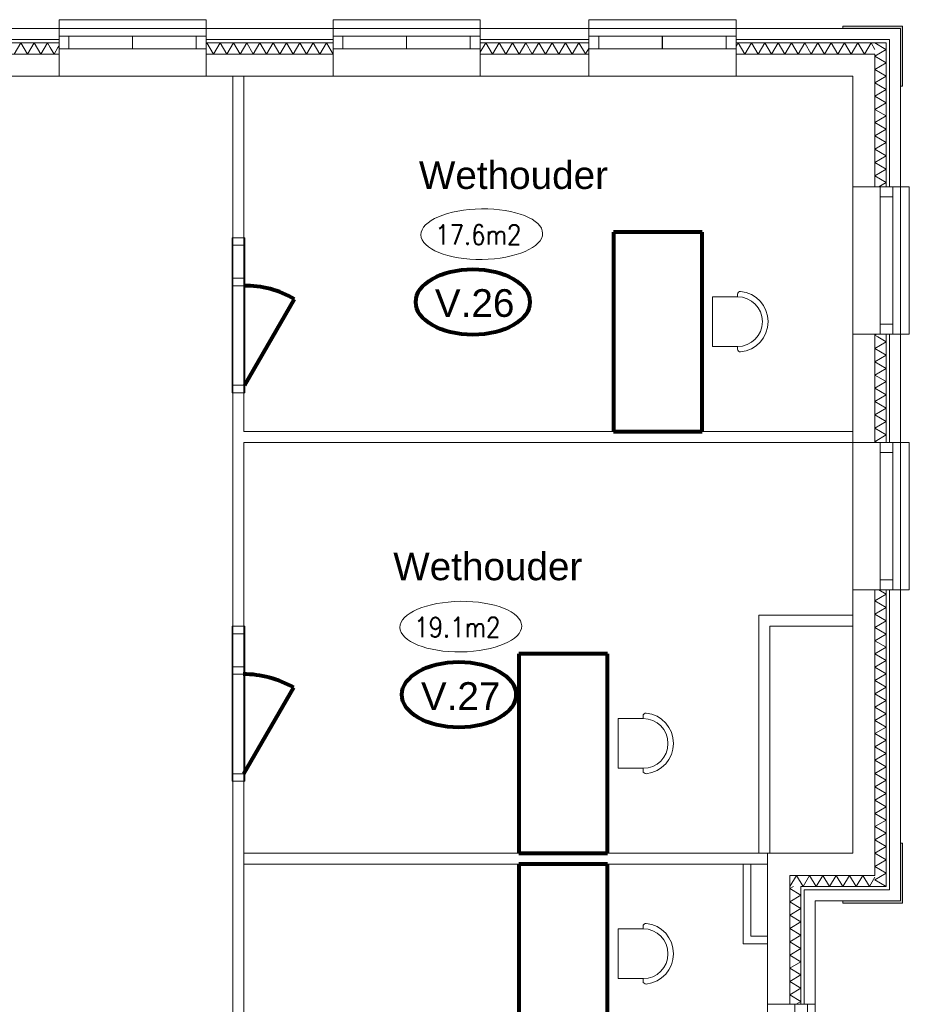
# Model space of a CAD drawing. Header units: millimetres. Extents: x -90830 to 24172, y -102460 to 73669.
# Tile 51 of 198: x -50166 to -42131, y 14006 to 22901. Entities that reach past the tile are written whole.
import ezdxf

# ---------------------------------------------------------------- set-up
doc = ezdxf.new("R2010")
doc.units = ezdxf.units.MM
for name, color, linetype, lineweight in [('Algemeen', 253, 'Continuous', 9), ('Algemeen01', 253, 'Continuous', 80), ('Standard', 253, 'Continuous', 9)]:
    doc.layers.add(name, color=color, linetype=linetype, lineweight=lineweight)
doc.styles.add('ARIAL', font='arial.ttf')
doc.styles.add('TXT', font='txt.shx')

msp = doc.modelspace()

# ---------------------------------------------------------------- hatches: boundary and pattern name
at = {"layer": 'Standard'}
for points in [[(-42730.9, 22821.5), (-42210.9, 22821.5), (-42210.9, 22841.5), (-42730.9, 22841.5)], [(-42190.9, 22301.5), (-42190.9, 22841.5), (-42210.9, 22841.5), (-42210.9, 22301.5)], [(-42190.9, 14921.5), (-42190.9, 15461.5), (-42210.9, 15461.5), (-42210.9, 14921.5)], [(-42210.9, 14941.5), (-42730.9, 14941.5), (-42730.9, 14921.5), (-42210.9, 14921.5)]]:
    msp.add_hatch(color=256, dxfattribs=at).paths.add_polyline_path(points)

# ---------------------------------------------------------------- linework, layer by layer
at = {"layer": 'Algemeen01'}
for p, q in [((-44003.2, 20981.5), (-44803.2, 20981.5)), ((-44803.2, 20981.5), (-44803.2, 19181.5)), ((-44003.2, 19181.5), (-44003.2, 20981.5)), ((-48133.9, 19598.5), (-47683.9, 20377.9)), ((-44803.2, 19181.5), (-44003.2, 19181.5)), ((-44856.5, 17171.5), (-45656.5, 17171.5)), ((-45656.5, 17171.5), (-45656.5, 15371.5)), ((-44856.5, 15371.5), (-44856.5, 17171.5)), ((-48140.9, 16088.5), (-47690.9, 16867.9)), ((-45656.5, 15371.5), (-44856.5, 15371.5)), ((-44856.5, 15271.5), (-45656.5, 15271.5)), ((-45656.5, 15271.5), (-45656.5, 13471.5)), ((-44856.5, 13471.5), (-44856.5, 15271.5))]:
    msp.add_line(p, q, dxfattribs=at)
for centre in [(-48133.9, 19598.5), (-48140.9, 16088.5)]:
    msp.add_arc(centre, 900, 60, 90.44564, dxfattribs=at)
for centre in [(-46073.1, 20351), (-46199.2, 16804.2)]:
    msp.add_ellipse(centre, major_axis=(515.6, 0), ratio=0.573767, dxfattribs=at)
at = {"layer": 'Standard'}
for p, q in [((-48480.9, 22901.5), (-49810.9, 22901.5)), ((-49810.9, 22901.5), (-49810.9, 22751.5)), ((-48480.9, 22901.5), (-49810.9, 22901.5)), ((-49810.9, 22901.5), (-49810.9, 22751.5)), ((-48480.9, 22751.5), (-48480.9, 22901.5)), ((-48480.9, 22751.5), (-48480.9, 22901.5)), ((-46005.9, 22901.5), (-47335.9, 22901.5)), ((-47335.9, 22901.5), (-47335.9, 22751.5)), ((-46005.9, 22901.5), (-47335.9, 22901.5)), ((-47335.9, 22901.5), (-47335.9, 22751.5)), ((-46005.9, 22751.5), (-46005.9, 22901.5)), ((-46005.9, 22751.5), (-46005.9, 22901.5)), ((-43695.9, 22901.5), (-45025.9, 22901.5)), ((-45025.9, 22901.5), (-45025.9, 22751.5)), ((-43695.9, 22901.5), (-45025.9, 22901.5)), ((-45025.9, 22901.5), (-45025.9, 22751.5)), ((-43695.9, 22751.5), (-43695.9, 22901.5)), ((-43695.9, 22751.5), (-43695.9, 22901.5)), ((-49810.9, 22821.5), (-50955.9, 22821.5)), ((-48480.9, 22821.5), (-49810.9, 22821.5)), ((-48480.9, 22821.5), (-49810.9, 22821.5)), ((-49810.9, 22821.5), (-49810.9, 22751.5)), ((-49810.9, 22821.5), (-49810.9, 22751.5)), ((-48480.9, 22751.5), (-48480.9, 22821.5)), ((-48480.9, 22751.5), (-48480.9, 22821.5)), ((-47335.9, 22821.5), (-48480.9, 22821.5)), ((-46005.9, 22821.5), (-47335.9, 22821.5)), ((-46005.9, 22821.5), (-47335.9, 22821.5)), ((-47335.9, 22821.5), (-47335.9, 22751.5)), ((-47335.9, 22821.5), (-47335.9, 22751.5)), ((-46005.9, 22751.5), (-46005.9, 22821.5)), ((-46005.9, 22751.5), (-46005.9, 22821.5)), ((-45025.9, 22821.5), (-46005.9, 22821.5)), ((-43695.9, 22821.5), (-45025.9, 22821.5)), ((-43695.9, 22821.5), (-45025.9, 22821.5)), ((-45025.9, 22821.5), (-45025.9, 22751.5)), ((-45025.9, 22821.5), (-45025.9, 22751.5)), ((-43695.9, 22751.5), (-43695.9, 22821.5)), ((-43695.9, 22751.5), (-43695.9, 22821.5)), ((-42310.9, 22821.5), (-43695.9, 22821.5)), ((-42210.9, 22841.5), (-42730.9, 22841.5)), ((-42730.9, 22841.5), (-42730.9, 22821.5)), ((-42730.9, 22821.5), (-42210.9, 22821.5)), ((-42210.9, 22821.5), (-42310.9, 22821.5)), ((-42211, 22321.5), (-42210.9, 22821.5)), ((-42190.9, 22841.5), (-42210.9, 22841.5)), ((-42210.9, 22821.5), (-42210.9, 22301.5)), ((-42190.9, 22301.5), (-42190.9, 22841.5)), ((-50955.9, 22721.5), (-49810.9, 22721.5)), ((-49810.9, 22721.5), (-50955.9, 22721.5)), ((-49810.9, 22691.5), (-50955.9, 22691.5)), ((-50955.9, 22691.5), (-49810.9, 22691.5)), ((-50155.9, 22691.5), (-50215.9, 22591.5)), ((-50095.9, 22591.5), (-50155.9, 22691.5)), ((-50035.9, 22691.5), (-50095.9, 22591.5)), ((-49975.9, 22591.5), (-50035.9, 22691.5)), ((-49915.9, 22691.5), (-49975.9, 22591.5)), ((-49891.4, 22650.5), (-49915.9, 22691.5)), ((-49720.9, 22751.5), (-49810.9, 22751.5)), ((-49810.9, 22751.5), (-49810.9, 22637.5)), ((-48480.9, 22751.5), (-49810.9, 22751.5)), ((-49810.9, 22751.5), (-49720.9, 22751.5)), ((-49810.9, 22637.5), (-49810.9, 22751.5)), ((-48480.9, 22751.5), (-49810.9, 22751.5)), ((-49810.9, 22751.5), (-49810.9, 22721.5)), ((-49810.9, 22751.5), (-49810.9, 22721.5)), ((-48480.9, 22751.5), (-49810.9, 22751.5)), ((-49810.9, 22751.5), (-49810.9, 22721.5)), ((-48480.9, 22751.5), (-49810.9, 22751.5)), ((-49810.9, 22751.5), (-49810.9, 22721.5)), ((-49810.9, 22721.5), (-49810.9, 22691.5)), ((-49810.9, 22721.5), (-49810.9, 22691.5)), ((-49810.9, 22721.5), (-49810.9, 22691.5)), ((-49810.9, 22721.5), (-49810.9, 22691.5)), ((-49810.9, 22691.5), (-49810.9, 22637.5)), ((-49810.9, 22691.5), (-49810.9, 22637.5)), ((-49810.9, 22691.5), (-49810.9, 22637.5)), ((-49810.9, 22691.5), (-49810.9, 22637.5)), ((-49720.9, 22637.5), (-49720.9, 22751.5)), ((-49720.9, 22751.5), (-49720.9, 22637.5)), ((-49145.9, 22751.5), (-49147.9, 22751.5)), ((-49147.9, 22751.5), (-49147.9, 22637.5)), ((-49145.9, 22637.5), (-49145.9, 22751.5)), ((-48480.9, 22751.5), (-48570.9, 22751.5)), ((-48570.9, 22751.5), (-48570.9, 22637.5)), ((-48480.9, 22751.5), (-48570.9, 22751.5)), ((-48570.9, 22751.5), (-48570.9, 22637.5)), ((-48480.9, 22637.5), (-48480.9, 22751.5)), ((-48480.9, 22637.5), (-48480.9, 22751.5)), ((-48480.9, 22721.5), (-48480.9, 22751.5)), ((-48480.9, 22721.5), (-48480.9, 22751.5)), ((-48480.9, 22721.5), (-48480.9, 22751.5)), ((-48480.9, 22721.5), (-48480.9, 22751.5)), ((-48480.9, 22691.5), (-48480.9, 22721.5)), ((-48480.9, 22691.5), (-48480.9, 22721.5)), ((-48480.9, 22721.5), (-47335.9, 22721.5)), ((-47335.9, 22721.5), (-48480.9, 22721.5)), ((-48480.9, 22691.5), (-48480.9, 22721.5)), ((-48480.9, 22691.5), (-48480.9, 22721.5)), ((-48475.9, 22691.5), (-48480.9, 22683.1)), ((-48480.9, 22637.5), (-48480.9, 22691.5)), ((-48480.9, 22637.5), (-48480.9, 22691.5)), ((-48480.9, 22637.5), (-48480.9, 22691.5)), ((-48480.9, 22637.5), (-48480.9, 22691.5)), ((-47335.9, 22691.5), (-48480.9, 22691.5)), ((-48480.9, 22691.5), (-47335.9, 22691.5)), ((-48415.9, 22591.5), (-48475.9, 22691.5)), ((-48355.9, 22691.5), (-48415.9, 22591.5)), ((-48295.9, 22591.5), (-48355.9, 22691.5)), ((-48235.9, 22691.5), (-48295.9, 22591.5)), ((-48175.9, 22591.5), (-48235.9, 22691.5)), ((-48115.9, 22691.5), (-48175.9, 22591.5)), ((-48055.9, 22591.5), (-48115.9, 22691.5)), ((-47995.9, 22691.5), (-48055.9, 22591.5)), ((-47935.9, 22591.5), (-47995.9, 22691.5)), ((-47875.9, 22691.5), (-47935.9, 22591.5)), ((-47815.9, 22591.5), (-47875.9, 22691.5)), ((-47755.9, 22691.5), (-47815.9, 22591.5)), ((-47695.9, 22591.5), (-47755.9, 22691.5)), ((-47635.9, 22691.5), (-47695.9, 22591.5)), ((-47575.9, 22591.5), (-47635.9, 22691.5)), ((-47515.9, 22691.5), (-47575.9, 22591.5)), ((-47455.9, 22591.5), (-47515.9, 22691.5)), ((-47395.9, 22691.5), (-47455.9, 22591.5)), ((-47352.9, 22619.7), (-47395.9, 22691.5)), ((-47335.9, 22751.5), (-47245.9, 22751.5)), ((-47335.9, 22637.5), (-47335.9, 22751.5)), ((-46005.9, 22751.5), (-47335.9, 22751.5)), ((-47245.9, 22751.5), (-47335.9, 22751.5)), ((-47335.9, 22751.5), (-47335.9, 22637.5)), ((-46005.9, 22751.5), (-47335.9, 22751.5)), ((-47335.9, 22751.5), (-47335.9, 22721.5)), ((-47335.9, 22751.5), (-47335.9, 22721.5)), ((-46005.9, 22751.5), (-47335.9, 22751.5)), ((-47335.9, 22751.5), (-47335.9, 22721.5)), ((-46005.9, 22751.5), (-47335.9, 22751.5)), ((-47335.9, 22751.5), (-47335.9, 22721.5)), ((-47335.9, 22721.5), (-47335.9, 22691.5)), ((-47335.9, 22721.5), (-47335.9, 22691.5)), ((-47335.9, 22721.5), (-47335.9, 22691.5)), ((-47335.9, 22721.5), (-47335.9, 22691.5)), ((-47335.9, 22691.5), (-47335.9, 22637.5)), ((-47335.9, 22691.5), (-47335.9, 22637.5)), ((-47335.9, 22691.5), (-47335.9, 22637.5)), ((-47335.9, 22691.5), (-47335.9, 22637.5)), ((-47245.9, 22751.5), (-47245.9, 22637.5)), ((-47245.9, 22637.5), (-47245.9, 22751.5)), ((-46670.9, 22751.5), (-46672.9, 22751.5)), ((-46672.9, 22751.5), (-46672.9, 22637.5)), ((-46670.9, 22637.5), (-46670.9, 22751.5)), ((-46005.9, 22751.5), (-46095.9, 22751.5)), ((-46095.9, 22751.5), (-46095.9, 22637.5)), ((-46005.9, 22751.5), (-46095.9, 22751.5)), ((-46095.9, 22751.5), (-46095.9, 22637.5)), ((-46005.9, 22637.5), (-46005.9, 22751.5)), ((-46005.9, 22637.5), (-46005.9, 22751.5)), ((-46005.9, 22721.5), (-46005.9, 22751.5)), ((-46005.9, 22721.5), (-46005.9, 22751.5)), ((-46005.9, 22721.5), (-46005.9, 22751.5)), ((-46005.9, 22721.5), (-46005.9, 22751.5)), ((-46005.9, 22691.5), (-46005.9, 22721.5)), ((-46005.9, 22691.5), (-46005.9, 22721.5)), ((-46005.9, 22721.5), (-45025.9, 22721.5)), ((-45025.9, 22721.5), (-46005.9, 22721.5)), ((-46005.9, 22691.5), (-46005.9, 22721.5)), ((-46005.9, 22691.5), (-46005.9, 22721.5)), ((-45955.9, 22691.5), (-46005.9, 22608.1)), ((-46005.9, 22637.5), (-46005.9, 22691.5)), ((-46005.9, 22637.5), (-46005.9, 22691.5)), ((-46005.9, 22637.5), (-46005.9, 22691.5)), ((-46005.9, 22637.5), (-46005.9, 22691.5)), ((-45025.9, 22691.5), (-46005.9, 22691.5)), ((-46005.9, 22691.5), (-45025.9, 22691.5)), ((-45895.9, 22591.5), (-45955.9, 22691.5)), ((-45835.9, 22691.5), (-45895.9, 22591.5)), ((-45775.9, 22591.5), (-45835.9, 22691.5)), ((-45715.9, 22691.5), (-45775.9, 22591.5)), ((-45655.9, 22591.5), (-45715.9, 22691.5)), ((-45595.9, 22691.5), (-45655.9, 22591.5)), ((-45535.9, 22591.5), (-45595.9, 22691.5)), ((-45475.9, 22691.5), (-45535.9, 22591.5)), ((-45415.9, 22591.5), (-45475.9, 22691.5)), ((-45355.9, 22691.5), (-45415.9, 22591.5)), ((-45295.9, 22591.5), (-45355.9, 22691.5)), ((-45235.9, 22691.5), (-45295.9, 22591.5)), ((-45175.9, 22591.5), (-45235.9, 22691.5)), ((-45115.9, 22691.5), (-45175.9, 22591.5)), ((-45056.2, 22591.8), (-45115.9, 22691.5)), ((-45025.9, 22751.5), (-44935.9, 22751.5)), ((-45025.9, 22637.5), (-45025.9, 22751.5)), ((-43695.9, 22751.5), (-45025.9, 22751.5)), ((-44935.9, 22751.5), (-45025.9, 22751.5)), ((-45025.9, 22751.5), (-45025.9, 22637.5)), ((-43695.9, 22751.5), (-45025.9, 22751.5)), ((-45025.9, 22751.5), (-45025.9, 22721.5)), ((-45025.9, 22751.5), (-45025.9, 22721.5)), ((-43695.9, 22751.5), (-45025.9, 22751.5)), ((-45025.9, 22751.5), (-45025.9, 22721.5)), ((-43695.9, 22751.5), (-45025.9, 22751.5)), ((-45025.9, 22751.5), (-45025.9, 22721.5)), ((-45025.9, 22721.5), (-45025.9, 22691.5)), ((-45025.9, 22721.5), (-45025.9, 22691.5)), ((-45025.9, 22721.5), (-45025.9, 22691.5)), ((-45025.9, 22721.5), (-45025.9, 22691.5)), ((-45025.9, 22691.5), (-45025.9, 22637.5)), ((-45025.9, 22691.5), (-45025.9, 22637.5)), ((-45025.9, 22691.5), (-45025.9, 22637.5)), ((-45025.9, 22691.5), (-45025.9, 22637.5)), ((-44935.9, 22751.5), (-44935.9, 22637.5)), ((-44935.9, 22637.5), (-44935.9, 22751.5)), ((-44360.9, 22751.5), (-44362.9, 22751.5)), ((-44362.9, 22751.5), (-44362.9, 22637.5)), ((-44360.9, 22637.5), (-44360.9, 22751.5)), ((-43695.9, 22751.5), (-43785.9, 22751.5)), ((-43785.9, 22751.5), (-43785.9, 22637.5)), ((-43695.9, 22751.5), (-43785.9, 22751.5)), ((-43785.9, 22751.5), (-43785.9, 22637.5)), ((-43695.9, 22637.5), (-43695.9, 22751.5)), ((-43695.9, 22637.5), (-43695.9, 22751.5)), ((-43695.9, 22721.5), (-43695.9, 22751.5)), ((-43695.9, 22721.5), (-43695.9, 22751.5)), ((-43695.9, 22721.5), (-43695.9, 22751.5)), ((-43695.9, 22721.5), (-43695.9, 22751.5)), ((-43695.9, 22691.5), (-43695.9, 22721.5)), ((-43695.9, 22691.5), (-43695.9, 22721.5)), ((-43695.9, 22721.5), (-42310.9, 22721.5)), ((-42340.9, 22721.5), (-43695.9, 22721.5)), ((-43695.9, 22691.5), (-43695.9, 22721.5)), ((-43695.9, 22691.5), (-43695.9, 22721.5)), ((-43675.9, 22691.5), (-43695.9, 22658.1)), ((-43695.9, 22637.5), (-43695.9, 22691.5)), ((-43695.9, 22637.5), (-43695.9, 22691.5)), ((-43695.9, 22637.5), (-43695.9, 22691.5)), ((-43695.9, 22637.5), (-43695.9, 22691.5)), ((-42440.9, 22691.5), (-43695.9, 22691.5)), ((-43695.9, 22691.5), (-42440.9, 22691.5)), ((-43615.9, 22591.5), (-43675.9, 22691.5)), ((-43555.9, 22691.5), (-43615.9, 22591.5)), ((-43495.9, 22591.5), (-43555.9, 22691.5)), ((-43435.9, 22691.5), (-43495.9, 22591.5)), ((-43375.9, 22591.5), (-43435.9, 22691.5)), ((-43315.9, 22691.5), (-43375.9, 22591.5)), ((-43255.9, 22591.5), (-43315.9, 22691.5)), ((-43195.9, 22691.5), (-43255.9, 22591.5)), ((-43135.9, 22591.5), (-43195.9, 22691.5)), ((-43075.9, 22691.5), (-43135.9, 22591.5)), ((-43015.9, 22591.5), (-43075.9, 22691.5)), ((-42955.9, 22691.5), (-43015.9, 22591.5)), ((-42895.9, 22591.5), (-42955.9, 22691.5)), ((-42835.9, 22691.5), (-42895.9, 22591.5)), ((-42775.9, 22591.5), (-42835.9, 22691.5)), ((-42715.9, 22691.5), (-42775.9, 22591.5)), ((-42655.9, 22591.5), (-42715.9, 22691.5)), ((-42595.9, 22691.5), (-42655.9, 22591.5)), ((-42535.9, 22591.5), (-42595.9, 22691.5)), ((-42475.9, 22691.5), (-42535.9, 22591.5)), ((-42440.9, 22633.1), (-42475.9, 22691.5)), ((-42342.6, 22632.5), (-42440.9, 22691.5)), ((-42340.9, 22691.5), (-42440.9, 22691.5)), ((-42440.9, 22691.5), (-42340.9, 22691.5)), ((-42310.9, 22721.5), (-42340.9, 22721.5)), ((-42340.9, 21391.5), (-42340.9, 22691.5)), ((-42340.9, 22691.5), (-42340.9, 21391.5)), ((-42310.9, 22721.5), (-42310.9, 21391.5)), ((-42310.9, 21391.5), (-42310.9, 22721.5)), ((-49855.9, 22591.5), (-49891.4, 22650.5)), ((-49821, 22649.7), (-49855.9, 22591.5)), ((-49810.9, 22666.5), (-49821, 22649.7)), ((-49810.9, 22637.5), (-49720.9, 22637.5)), ((-48480.9, 22637.5), (-49810.9, 22637.5)), ((-49720.9, 22637.5), (-49810.9, 22637.5)), ((-48480.9, 22637.5), (-49810.9, 22637.5)), ((-49810.9, 22637.5), (-49810.9, 22591.5)), ((-49810.9, 22637.5), (-49810.9, 22591.5)), ((-49810.9, 22637.5), (-48480.9, 22637.5)), ((-49810.9, 22637.5), (-48480.9, 22637.5)), ((-49147.9, 22637.5), (-49145.9, 22637.5)), ((-48570.9, 22637.5), (-48480.9, 22637.5)), ((-48570.9, 22637.5), (-48480.9, 22637.5)), ((-48480.9, 22591.5), (-48480.9, 22637.5)), ((-48480.9, 22591.5), (-48480.9, 22637.5)), ((-47335.9, 22591.5), (-47352.9, 22619.7)), ((-47245.9, 22637.5), (-47335.9, 22637.5)), ((-46005.9, 22637.5), (-47335.9, 22637.5)), ((-47335.9, 22637.5), (-47245.9, 22637.5)), ((-46005.9, 22637.5), (-47335.9, 22637.5)), ((-47335.9, 22637.5), (-47335.9, 22591.5)), ((-47335.9, 22637.5), (-47335.9, 22591.5)), ((-47335.9, 22637.5), (-46005.9, 22637.5)), ((-47335.9, 22637.5), (-46005.9, 22637.5)), ((-46672.9, 22637.5), (-46670.9, 22637.5)), ((-46095.9, 22637.5), (-46005.9, 22637.5)), ((-46095.9, 22637.5), (-46005.9, 22637.5)), ((-46005.9, 22591.5), (-46005.9, 22637.5)), ((-46005.9, 22591.5), (-46005.9, 22637.5)), ((-45025.9, 22641.5), (-45055.7, 22591.8)), ((-44935.9, 22637.5), (-45025.9, 22637.5)), ((-43695.9, 22637.5), (-45025.9, 22637.5)), ((-45025.9, 22637.5), (-44935.9, 22637.5)), ((-43695.9, 22637.5), (-45025.9, 22637.5)), ((-45025.9, 22637.5), (-45025.9, 22591.5)), ((-45025.9, 22637.5), (-45025.9, 22591.5)), ((-45025.9, 22637.5), (-43695.9, 22637.5)), ((-45025.9, 22637.5), (-43695.9, 22637.5)), ((-44362.9, 22637.5), (-44360.9, 22637.5)), ((-43785.9, 22637.5), (-43695.9, 22637.5)), ((-43785.9, 22637.5), (-43695.9, 22637.5)), ((-43695.9, 22591.5), (-43695.9, 22637.5)), ((-43695.9, 22591.5), (-43695.9, 22637.5)), ((-42440.9, 22571.5), (-42340.9, 22631.5)), ((-42340.9, 22631.5), (-42342.6, 22632.5)), ((-50955.9, 22591.5), (-49810.9, 22591.5)), ((-49810.9, 22591.5), (-50955.9, 22591.5)), ((-49810.9, 22591.5), (-49810.9, 22391.5)), ((-49810.9, 22591.5), (-49810.9, 22391.5)), ((-48480.9, 22591.5), (-47335.9, 22591.5)), ((-47335.9, 22591.5), (-48480.9, 22591.5)), ((-48480.9, 22391.5), (-48480.9, 22591.5)), ((-48480.9, 22391.5), (-48480.9, 22591.5)), ((-47335.9, 22591.5), (-47335.9, 22391.5)), ((-47335.9, 22591.5), (-47335.9, 22391.5)), ((-46005.9, 22591.5), (-45025.9, 22591.5)), ((-45025.9, 22591.5), (-46005.9, 22591.5)), ((-46005.9, 22391.5), (-46005.9, 22591.5)), ((-46005.9, 22391.5), (-46005.9, 22591.5)), ((-45055.9, 22591.5), (-45056.2, 22591.8)), ((-45055.7, 22591.8), (-45055.9, 22591.5)), ((-45025.9, 22591.5), (-45025.9, 22391.5)), ((-45025.9, 22591.5), (-45025.9, 22391.5)), ((-43695.9, 22591.5), (-42640.9, 22591.5)), ((-42640.9, 22591.5), (-43695.9, 22591.5)), ((-43695.9, 22391.5), (-43695.9, 22591.5)), ((-43695.9, 22391.5), (-43695.9, 22591.5)), ((-42640.9, 22591.5), (-42440.9, 22591.5)), ((-42440.9, 22591.5), (-42640.9, 22591.5)), ((-42440.9, 22591.5), (-42440.9, 21391.5)), ((-42440.9, 21391.5), (-42440.9, 22591.5)), ((-42340.9, 22511.5), (-42440.9, 22571.5)), ((-42440.9, 22451.5), (-42340.9, 22511.5)), ((-42340.9, 22391.5), (-42440.9, 22451.5)), ((-50955.9, 22391.5), (-49810.9, 22391.5)), ((-49810.9, 22391.5), (-48480.9, 22391.5)), ((-49810.9, 22391.5), (-48480.9, 22391.5)), ((-48480.9, 22391.5), (-47335.9, 22391.5)), ((-48140.9, 22391.5), (-48240.9, 22391.5)), ((-48240.9, 22391.5), (-48240.9, 20931.5)), ((-48140.9, 20931.5), (-48140.9, 22391.5)), ((-47335.9, 22391.5), (-46005.9, 22391.5)), ((-47335.9, 22391.5), (-46005.9, 22391.5)), ((-46005.9, 22391.5), (-45025.9, 22391.5)), ((-45025.9, 22391.5), (-43695.9, 22391.5)), ((-45025.9, 22391.5), (-43695.9, 22391.5)), ((-43695.9, 22391.5), (-42640.9, 22391.5)), ((-42640.9, 22391.5), (-42640.9, 21391.5)), ((-42440.9, 22331.5), (-42340.9, 22391.5)), ((-42340.9, 22271.5), (-42440.9, 22331.5)), ((-42440.9, 22211.5), (-42340.9, 22271.5)), ((-42210.9, 22321.5), (-42211, 22321.5)), ((-42210.9, 21391.5), (-42210.9, 22321.5)), ((-42210.9, 22301.5), (-42190.9, 22301.5)), ((-42340.9, 22151.5), (-42440.9, 22211.5)), ((-42440.9, 22091.5), (-42340.9, 22151.5)), ((-42340.9, 22031.5), (-42440.9, 22091.5)), ((-42440.9, 21971.5), (-42340.9, 22031.5)), ((-42340.9, 21911.5), (-42440.9, 21971.5)), ((-42440.9, 21851.5), (-42340.9, 21911.5)), ((-42340.9, 21791.5), (-42440.9, 21851.5)), ((-42440.9, 21731.5), (-42340.9, 21791.5)), ((-42340.9, 21671.5), (-42440.9, 21731.5)), ((-42440.9, 21611.5), (-42340.9, 21671.5)), ((-42340.9, 21551.5), (-42440.9, 21611.5)), ((-42440.9, 21491.5), (-42340.9, 21551.5)), ((-42340.9, 21431.5), (-42440.9, 21491.5)), ((-42640.9, 21391.5), (-42640.9, 20061.5)), ((-42440.9, 21391.5), (-42640.9, 21391.5)), ((-42394.9, 21391.5), (-42440.9, 21391.5)), ((-42407.6, 21391.5), (-42376.4, 21410.2)), ((-42280.9, 21391.5), (-42394.9, 21391.5)), ((-42394.9, 21391.5), (-42394.9, 21301.5)), ((-42394.9, 20061.5), (-42394.9, 21391.5)), ((-42340.9, 21391.5), (-42394.9, 21391.5)), ((-42340.9, 21391.5), (-42394.9, 21391.5)), ((-42394.9, 21391.5), (-42394.9, 20061.5)), ((-42376.4, 21410.2), (-42340.9, 21431.5)), ((-42310.9, 21391.5), (-42340.9, 21391.5)), ((-42310.9, 21391.5), (-42340.9, 21391.5)), ((-42280.9, 21391.5), (-42310.9, 21391.5)), ((-42280.9, 21391.5), (-42310.9, 21391.5)), ((-42280.9, 21301.5), (-42280.9, 21391.5)), ((-42280.9, 20061.5), (-42280.9, 21391.5)), ((-42130.9, 21391.5), (-42280.9, 21391.5)), ((-42210.9, 21391.5), (-42280.9, 21391.5)), ((-42280.9, 20061.5), (-42280.9, 21391.5)), ((-42210.9, 20061.5), (-42210.9, 21391.5)), ((-42130.9, 20061.5), (-42130.9, 21391.5)), ((-42394.9, 21301.5), (-42280.9, 21301.5)), ((-48247.9, 20864.5), (-48247.9, 20931.5)), ((-48247.9, 20931.5), (-48133.9, 20931.5)), ((-48247.9, 19531.5), (-48247.9, 20931.5)), ((-48140.9, 20931.5), (-48240.9, 20931.5)), ((-48240.9, 20931.5), (-48240.9, 19531.5)), ((-48140.9, 20931.5), (-48240.9, 20931.5)), ((-48140.9, 19531.5), (-48140.9, 20931.5)), ((-48133.9, 20931.5), (-48133.9, 20864.5)), ((-48133.9, 19531.5), (-48133.9, 20931.5)), ((-48133.9, 20864.5), (-48247.9, 20864.5)), ((-48247.9, 20498.5), (-48247.9, 20565.5)), ((-48247.9, 20565.5), (-48133.9, 20565.5)), ((-48133.9, 20565.5), (-48133.9, 20498.5)), ((-48133.9, 20498.5), (-48247.9, 20498.5)), ((-43907.6, 20398.5), (-43907.6, 19948.5)), ((-43682.2, 20398.5), (-43907.6, 20398.5)), ((-43682.2, 20421.7), (-43682.2, 20398.5)), ((-42280.9, 20151.5), (-42394.9, 20151.5)), ((-42394.9, 20151.5), (-42394.9, 20061.5)), ((-42280.9, 20061.5), (-42280.9, 20151.5)), ((-42640.9, 20061.5), (-42640.9, 19081.5)), ((-42640.9, 20061.5), (-42440.9, 20061.5)), ((-42440.9, 20051.5), (-42424.3, 20061.5)), ((-42440.9, 20061.5), (-42394.9, 20061.5)), ((-42440.9, 20061.5), (-42440.9, 19081.5)), ((-42440.9, 19081.5), (-42440.9, 20061.5)), ((-42414.5, 20035.6), (-42440.9, 20051.5)), ((-42340.9, 19991.5), (-42414.5, 20035.6)), ((-42394.9, 20061.5), (-42280.9, 20061.5)), ((-42394.9, 20061.5), (-42340.9, 20061.5)), ((-42394.9, 20061.5), (-42340.9, 20061.5)), ((-42340.9, 20061.5), (-42310.9, 20061.5)), ((-42340.9, 19081.5), (-42340.9, 20061.5)), ((-42340.9, 20061.5), (-42340.9, 19081.5)), ((-42340.9, 20061.5), (-42310.9, 20061.5)), ((-42310.9, 20061.5), (-42280.9, 20061.5)), ((-42310.9, 20061.5), (-42280.9, 20061.5)), ((-42310.9, 20061.5), (-42310.9, 19081.5)), ((-42310.9, 19081.5), (-42310.9, 20061.5)), ((-42280.9, 20061.5), (-42130.9, 20061.5)), ((-42280.9, 20061.5), (-42210.9, 20061.5)), ((-42210.9, 19081.5), (-42210.9, 20061.5)), ((-43907.6, 19948.5), (-43682.2, 19948.5)), ((-43682.2, 19948.5), (-43682.2, 19925.2)), ((-42440.9, 19931.5), (-42340.9, 19991.5)), ((-42340.9, 19871.5), (-42440.9, 19931.5)), ((-42440.9, 19811.5), (-42340.9, 19871.5)), ((-42340.9, 19751.5), (-42440.9, 19811.5)), ((-42440.9, 19691.5), (-42340.9, 19751.5)), ((-42340.9, 19631.5), (-42440.9, 19691.5)), ((-48247.9, 19531.5), (-48247.9, 19598.5)), ((-48247.9, 19598.5), (-48133.9, 19598.5)), ((-48133.9, 19598.5), (-48133.9, 19531.5)), ((-42440.9, 19571.5), (-42340.9, 19631.5)), ((-42340.9, 19511.5), (-42440.9, 19571.5)), ((-48133.9, 19531.5), (-48247.9, 19531.5)), ((-48240.9, 19531.5), (-48140.9, 19531.5)), ((-48240.9, 19531.5), (-48140.9, 19531.5)), ((-48240.9, 19531.5), (-48240.9, 17421.5)), ((-48140.9, 19181.5), (-48140.9, 19531.5)), ((-42440.9, 19451.5), (-42340.9, 19511.5)), ((-42340.9, 19391.5), (-42440.9, 19451.5)), ((-42440.9, 19331.5), (-42340.9, 19391.5)), ((-42340.9, 19271.5), (-42440.9, 19331.5)), ((-42440.9, 19211.5), (-42340.9, 19271.5)), ((-42640.9, 19181.5), (-48140.9, 19181.5)), ((-42640.9, 19081.5), (-42640.9, 19181.5)), ((-42340.9, 19151.5), (-42440.9, 19211.5)), ((-42440.7, 19091.6), (-42340.9, 19151.5)), ((-48140.9, 17421.5), (-48140.9, 19081.5)), ((-48140.9, 19081.5), (-42640.9, 19081.5)), ((-42640.9, 19081.5), (-42640.9, 17751.5)), ((-42440.9, 19081.5), (-42640.9, 19081.5)), ((-42440.9, 19091.5), (-42440.7, 19091.6)), ((-42440.7, 19091.3), (-42440.9, 19091.5)), ((-42394.9, 19081.5), (-42440.9, 19081.5)), ((-42424.3, 19081.5), (-42440.7, 19091.3)), ((-42280.9, 19081.5), (-42394.9, 19081.5)), ((-42394.9, 19081.5), (-42394.9, 18991.5)), ((-42394.9, 17751.5), (-42394.9, 19081.5)), ((-42340.9, 19081.5), (-42394.9, 19081.5)), ((-42340.9, 19081.5), (-42394.9, 19081.5)), ((-42394.9, 19081.5), (-42394.9, 17751.5)), ((-42310.9, 19081.5), (-42340.9, 19081.5)), ((-42310.9, 19081.5), (-42340.9, 19081.5)), ((-42280.9, 19081.5), (-42310.9, 19081.5)), ((-42280.9, 19081.5), (-42310.9, 19081.5)), ((-42280.9, 18991.5), (-42280.9, 19081.5)), ((-42280.9, 17751.5), (-42280.9, 19081.5)), ((-42130.9, 19081.5), (-42280.9, 19081.5)), ((-42210.9, 19081.5), (-42280.9, 19081.5)), ((-42280.9, 17751.5), (-42280.9, 19081.5)), ((-42210.9, 17751.5), (-42210.9, 19081.5)), ((-42130.9, 17751.5), (-42130.9, 19081.5)), ((-42394.9, 18991.5), (-42280.9, 18991.5)), ((-42280.9, 17841.5), (-42394.9, 17841.5)), ((-42394.9, 17841.5), (-42394.9, 17751.5)), ((-42280.9, 17751.5), (-42280.9, 17841.5)), ((-42640.9, 17751.5), (-42640.9, 17021.8)), ((-42640.9, 17751.5), (-42440.9, 17751.5)), ((-42440.9, 17751.5), (-42394.9, 17751.5)), ((-42440.9, 17751.5), (-42440.9, 15171.5)), ((-42440.9, 15171.5), (-42440.9, 17751.5)), ((-42440.9, 17651.5), (-42340.9, 17711.5)), ((-42340.9, 17711.5), (-42407.6, 17751.5)), ((-42394.9, 17751.5), (-42280.9, 17751.5)), ((-42394.9, 17751.5), (-42340.9, 17751.5)), ((-42394.9, 17751.5), (-42340.9, 17751.5)), ((-42340.9, 17751.5), (-42310.9, 17751.5)), ((-42340.9, 15071.5), (-42340.9, 17751.5)), ((-42340.9, 17751.5), (-42340.9, 15071.5)), ((-42340.9, 17751.5), (-42310.9, 17751.5)), ((-42310.9, 17751.5), (-42280.9, 17751.5)), ((-42310.9, 17751.5), (-42280.9, 17751.5)), ((-42310.9, 17751.5), (-42310.9, 15041.5)), ((-42310.9, 15041.5), (-42310.9, 17751.5)), ((-42280.9, 17751.5), (-42130.9, 17751.5)), ((-42280.9, 17751.5), (-42210.9, 17751.5)), ((-42210.9, 14941.5), (-42210.9, 17751.5)), ((-42340.9, 17591.5), (-42440.9, 17651.5)), ((-42440.9, 17531.5), (-42340.9, 17591.5)), ((-42340.9, 17471.5), (-42440.9, 17531.5)), ((-43490.9, 17521.8), (-43490.9, 16921.8)), ((-42640.9, 17521.8), (-43490.9, 17521.8)), ((-42440.9, 17411.5), (-42340.9, 17471.5)), ((-48247.9, 17354.5), (-48247.9, 17421.5)), ((-48247.9, 17421.5), (-48133.9, 17421.5)), ((-48247.9, 16021.5), (-48247.9, 17421.5)), ((-48133.9, 17354.5), (-48247.9, 17354.5)), ((-48140.9, 17421.5), (-48240.9, 17421.5)), ((-48240.9, 17421.5), (-48240.9, 16021.5)), ((-48140.9, 17421.5), (-48240.9, 17421.5)), ((-48140.9, 16021.5), (-48140.9, 17421.5)), ((-48133.9, 17421.5), (-48133.9, 17354.5)), ((-48133.9, 16021.5), (-48133.9, 17421.5)), ((-43390.9, 15371.5), (-43390.9, 17421.8)), ((-43390.9, 17421.8), (-42640.9, 17421.8)), ((-42340.9, 17351.5), (-42440.9, 17411.5)), ((-42440.9, 17291.5), (-42340.9, 17351.5)), ((-42340.9, 17231.5), (-42440.9, 17291.5)), ((-42440.9, 17171.5), (-42340.9, 17231.5)), ((-42340.9, 17111.5), (-42440.9, 17171.5)), ((-42440.9, 17051.5), (-42340.9, 17111.5)), ((-48247.9, 16988.5), (-48247.9, 17055.5)), ((-48247.9, 17055.5), (-48133.9, 17055.5)), ((-48133.9, 17055.5), (-48133.9, 16988.5)), ((-42640.9, 16921.8), (-42640.9, 17021.8)), ((-42640.9, 17021.8), (-42640.9, 16921.8)), ((-42340.9, 16991.5), (-42440.9, 17051.5)), ((-42440.9, 16931.5), (-42340.9, 16991.5)), ((-48133.9, 16988.5), (-48247.9, 16988.5)), ((-43490.9, 16921.8), (-43490.9, 15371.5)), ((-42640.9, 16921.8), (-42640.9, 15371.5)), ((-42340.9, 16871.5), (-42440.9, 16931.5)), ((-42440.9, 16811.5), (-42340.9, 16871.5)), ((-42340.9, 16751.5), (-42440.9, 16811.5)), ((-42440.9, 16691.5), (-42340.9, 16751.5)), ((-42340.9, 16631.5), (-42440.9, 16691.5)), ((-44760.9, 16588.5), (-44760.9, 16138.5)), ((-44535.5, 16588.5), (-44760.9, 16588.5)), ((-44535.5, 16611.7), (-44535.5, 16588.5)), ((-42440.9, 16571.5), (-42340.9, 16631.5)), ((-42340.9, 16511.5), (-42440.9, 16571.5)), ((-42440.9, 16451.5), (-42340.9, 16511.5)), ((-42340.9, 16391.5), (-42440.9, 16451.5)), ((-42440.9, 16331.5), (-42340.9, 16391.5)), ((-42340.9, 16271.5), (-42440.9, 16331.5)), ((-42440.9, 16211.5), (-42340.9, 16271.5)), ((-42340.9, 16151.5), (-42440.9, 16211.5)), ((-44760.9, 16138.5), (-44535.5, 16138.5)), ((-44535.5, 16138.5), (-44535.5, 16115.2)), ((-42440.9, 16091.5), (-42340.9, 16151.5)), ((-48247.9, 16021.5), (-48247.9, 16088.5)), ((-48247.9, 16088.5), (-48133.9, 16088.5)), ((-48133.9, 16021.5), (-48247.9, 16021.5)), ((-48240.9, 16021.5), (-48140.9, 16021.5)), ((-48240.9, 16021.5), (-48140.9, 16021.5)), ((-48240.9, 16021.5), (-48240.9, 13801.5)), ((-48140.9, 13801.5), (-48140.9, 16021.5)), ((-48133.9, 16088.5), (-48133.9, 16021.5)), ((-42340.9, 16031.5), (-42440.9, 16091.5)), ((-42440.9, 15971.5), (-42340.9, 16031.5)), ((-42340.9, 15911.5), (-42440.9, 15971.5)), ((-42440.9, 15851.5), (-42340.9, 15911.5)), ((-42340.9, 15791.5), (-42440.9, 15851.5)), ((-42440.9, 15731.5), (-42340.9, 15791.5)), ((-42340.9, 15671.5), (-42440.9, 15731.5)), ((-42440.9, 15611.5), (-42340.9, 15671.5)), ((-42340.9, 15551.5), (-42440.9, 15611.5)), ((-42440.9, 15491.5), (-42340.9, 15551.5)), ((-42340.9, 15431.5), (-42440.9, 15491.5)), ((-42440.9, 15371.5), (-42340.9, 15431.5)), ((-42190.9, 15461.5), (-42210.9, 15461.5)), ((-42210.9, 15461.5), (-42210.9, 14941.5)), ((-42190.9, 14921.5), (-42190.9, 15461.5)), ((-43410.9, 15371.5), (-48140.9, 15371.5)), ((-48140.9, 15371.5), (-48140.9, 15271.5)), ((-43490.9, 15371.5), (-43410.9, 15371.5)), ((-43410.9, 15271.5), (-43410.9, 15371.5)), ((-43410.9, 15371.5), (-43390.9, 15371.5)), ((-43390.9, 15371.5), (-43410.9, 15371.5)), ((-43410.9, 15371.5), (-43410.9, 15171.5)), ((-42640.9, 15371.5), (-43390.9, 15371.5)), ((-42340.9, 15311.5), (-42440.9, 15371.5)), ((-42440.9, 15251.5), (-42340.9, 15311.5)), ((-48140.9, 15271.5), (-43410.9, 15271.5)), ((-43560.9, 15271.5), (-43630.9, 15271.5)), ((-43630.9, 15271.5), (-43630.9, 14621.5)), ((-43560.9, 14621.5), (-43560.9, 15271.5)), ((-42340.9, 15191.5), (-42440.9, 15251.5)), ((-43410.9, 15171.5), (-43410.9, 14621.5)), ((-43210.9, 15071.5), (-43150.9, 15171.5)), ((-42640.9, 15171.5), (-43210.9, 15171.5)), ((-43210.9, 15171.5), (-43210.9, 15071.5)), ((-43210.9, 15171.5), (-42640.9, 15171.5)), ((-43210.9, 15071.5), (-43210.9, 15171.5)), ((-43150.9, 15171.5), (-43090.9, 15071.5)), ((-43090.9, 15071.5), (-43030.9, 15171.5)), ((-43030.9, 15171.5), (-42970.9, 15071.5)), ((-42970.9, 15071.5), (-42910.9, 15171.5)), ((-42910.9, 15171.5), (-42850.9, 15071.5)), ((-42850.9, 15071.5), (-42790.9, 15171.5)), ((-42790.9, 15171.5), (-42730.9, 15071.5)), ((-42730.9, 15071.5), (-42670.9, 15171.5)), ((-42670.9, 15171.5), (-42610.9, 15071.5)), ((-42440.9, 15171.5), (-42640.9, 15171.5)), ((-42640.9, 15171.5), (-42440.9, 15171.5)), ((-42610.9, 15071.5), (-42550.9, 15171.5)), ((-42550.9, 15171.5), (-42490.9, 15071.5)), ((-42490.9, 15071.5), (-42440.9, 15154.8)), ((-42440.9, 15131.5), (-42340.9, 15191.5)), ((-42340.9, 15071.5), (-42440.9, 15131.5)), ((-43210.9, 15051.5), (-43177.6, 15071.5)), ((-43210.9, 15071.5), (-43210.9, 14006.5)), ((-43210.9, 14006.5), (-43210.9, 15071.5)), ((-43110.9, 14991.5), (-43210.9, 15051.5)), ((-43110.9, 15041.5), (-43110.9, 15071.5)), ((-43110.9, 15071.5), (-42440.9, 15071.5)), ((-42440.9, 15071.5), (-43110.9, 15071.5)), ((-43110.9, 15071.5), (-43110.9, 15041.5)), ((-43110.9, 14006.5), (-43110.9, 15041.5)), ((-43110.9, 15041.5), (-43110.9, 14006.5)), ((-42310.9, 15041.5), (-43080.9, 15041.5)), ((-43080.9, 15041.5), (-43080.9, 14941.5)), ((-43080.9, 14006.5), (-43080.9, 15041.5)), ((-43080.9, 15041.5), (-42340.9, 15041.5)), ((-42440.9, 15071.5), (-42340.9, 15071.5)), ((-42340.9, 15071.5), (-42440.9, 15071.5)), ((-42340.9, 15041.5), (-42310.9, 15041.5)), ((-43210.9, 14931.5), (-43110.9, 14991.5)), ((-43110.9, 14871.5), (-43210.9, 14931.5)), ((-43210.9, 14811.5), (-43110.9, 14871.5)), ((-43080.9, 14941.5), (-43080.9, 14006.5)), ((-42980.9, 14006.5), (-42980.9, 14941.5)), ((-42980.9, 14941.5), (-42310.9, 14941.5)), ((-42210.9, 14941.5), (-42730.9, 14941.5)), ((-42730.9, 14941.5), (-42730.9, 14921.5)), ((-42730.9, 14921.5), (-42210.9, 14921.5)), ((-42310.9, 14941.5), (-42210.9, 14941.5)), ((-42210.9, 14921.5), (-42190.9, 14921.5)), ((-43110.9, 14751.5), (-43210.9, 14811.5)), ((-44760.9, 14688.5), (-44760.9, 14238.5)), ((-44535.5, 14688.5), (-44760.9, 14688.5)), ((-44535.5, 14711.7), (-44535.5, 14688.5)), ((-43210.9, 14691.5), (-43110.9, 14751.5)), ((-43110.9, 14631.5), (-43210.9, 14691.5)), ((-43630.9, 14621.5), (-43630.9, 14551.5)), ((-43410.9, 14621.5), (-43560.9, 14621.5)), ((-43410.9, 14551.5), (-43410.9, 14621.5)), ((-43410.9, 14621.5), (-43410.9, 14551.5)), ((-43210.9, 14571.5), (-43110.9, 14631.5)), ((-43630.9, 14551.5), (-43410.9, 14551.5)), ((-43410.9, 14551.5), (-43410.9, 14006.5)), ((-43110.9, 14511.5), (-43210.9, 14571.5)), ((-43210.9, 14451.5), (-43110.9, 14511.5)), ((-43110.9, 14391.5), (-43210.9, 14451.5)), ((-43210.9, 14331.5), (-43110.9, 14391.5)), ((-43110.9, 14271.5), (-43210.9, 14331.5)), ((-44760.9, 14238.5), (-44535.5, 14238.5)), ((-44535.5, 14238.5), (-44535.5, 14215.2)), ((-43210.9, 14211.5), (-43110.9, 14271.5)), ((-43110.9, 14151.5), (-43210.9, 14211.5)), ((-43210.9, 14091.5), (-43110.9, 14151.5)), ((-43110.9, 14031.5), (-43210.9, 14091.5)), ((-43410.9, 14006.5), (-43410.9, 12676.5)), ((-43210.9, 14006.5), (-43410.9, 14006.5)), ((-43164.9, 14006.5), (-43210.9, 14006.5)), ((-43110.9, 14006.5), (-43164.9, 14006.5)), ((-43110.9, 14006.5), (-43164.9, 14006.5)), ((-43164.9, 14006.5), (-43164.9, 12676.5)), ((-43152.6, 14006.5), (-43110.9, 14031.5)), ((-43080.9, 14006.5), (-43110.9, 14006.5)), ((-43080.9, 14006.5), (-43110.9, 14006.5)), ((-43050.9, 14006.5), (-43080.9, 14006.5)), ((-43050.9, 14006.5), (-43080.9, 14006.5)), ((-42980.9, 14006.5), (-43050.9, 14006.5)), ((-43050.9, 12676.5), (-43050.9, 14006.5)), ((-42980.9, 12676.5), (-42980.9, 14006.5))]:
    msp.add_line(p, q, dxfattribs=at)
for centre, radius, start, end in [((-43656.7, 20421.7), 25.5, 84.14252, 180), ((-43682.2, 20173.5), 225, 270, 90), ((-43682.2, 20173.5), 275, 275.85748, 84.14252), ((-43656.7, 19925.2), 25.5, 180, 275.85748), ((-44510, 16611.7), 25.5, 84.14252, 180), ((-44535.5, 16363.5), 275, 275.85748, 84.14252), ((-44535.5, 16363.5), 225, 270, 90), ((-44510, 16115.2), 25.5, 180, 275.85748), ((-44510, 14711.7), 25.5, 84.14252, 180), ((-44535.5, 14463.5), 225, 270, 90), ((-44535.5, 14463.5), 275, 275.85748, 84.14252), ((-44510, 14215.2), 25.5, 180, 275.85748)]:
    msp.add_arc(centre, radius, start, end, dxfattribs=at)
for centre in [(-45992.5, 20964.5), (-46182.1, 17418.4)]:
    msp.add_ellipse(centre, major_axis=(550, 7), ratio=0.415553, dxfattribs=at)

# ---------------------------------------------------------------- texts
at = {"layer": 'Algemeen', "attachment_point": 7}
for s, insert, char_height, width, style in [('\\W1.00;Wethouder', (-46560.3, 21368.9), 250, 1842.117, 'ARIAL'), ('\\W0.84;17.6m2', (-46412.4, 20869.2), 180, 891.6, 'TXT'), ('\\W1.00;V.26', (-46416.1, 20213.3), 250, 845.718, 'ARIAL'), ('\\W1.00;Wethouder', (-46792.1, 17834.1), 250, 1842.117, 'ARIAL'), ('\\W0.84;19.1m2', (-46602, 17323.2), 180, 891.6, 'TXT'), ('\\W1.00;V.27', (-46542.2, 16666.5), 250, 845.718, 'ARIAL')]:
    msp.add_mtext(s, dxfattribs=dict(at, insert=insert, char_height=char_height, width=width, style=style))

doc.saveas('drawing.dxf')
